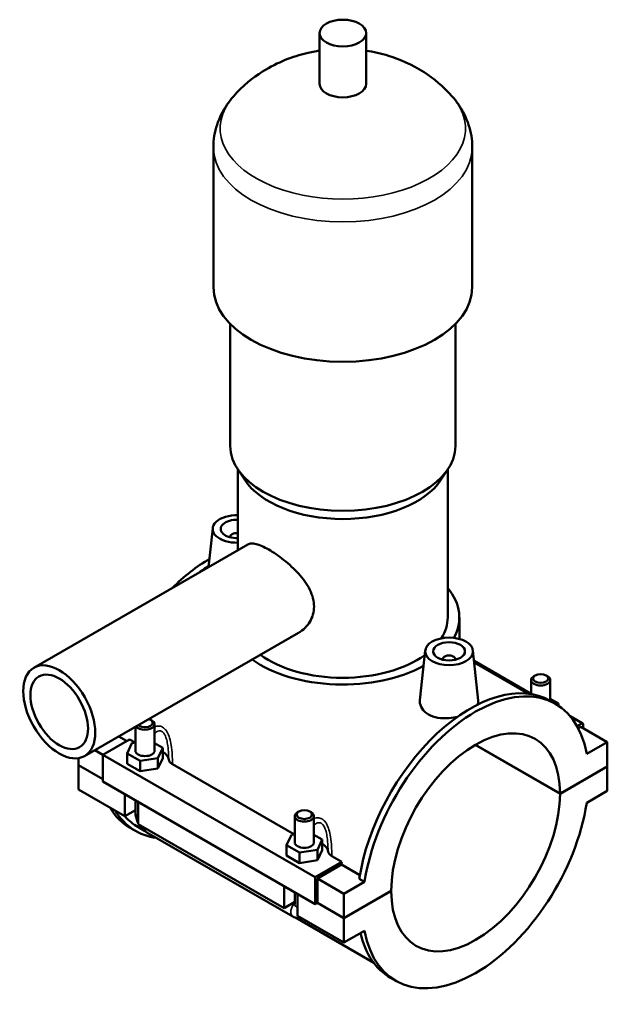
# Model space of a CAD drawing. Header units: millimetres. Extents: x 0 to 950, y -206 to 1211.
# Tile 7 of 7: x 765 to 950, y 770 to 1079. Entities that reach past the tile are written whole.
import ezdxf

# ---------------------------------------------------------------- set-up
doc = ezdxf.new("R2010")
doc.units = ezdxf.units.MM
doc.layers.add('Visible (ISO)', color=7, linetype='Continuous', lineweight=50)
doc.layers.add('Visible Narrow (ISO)', color=7, linetype='Continuous', lineweight=35)

msp = doc.modelspace()

# ---------------------------------------------------------------- linework, layer by layer
at = {"layer": 'Visible (ISO)'}
for p, q in [((859.1934, 1059.0872), (859.1934, 1075.0457)), ((873.8334, 1059.0872), (873.8334, 1075.0457)), ((825.8467, 995.2531), (825.8467, 1039.1391)), ((907.1801, 995.2531), (907.1801, 1039.1391)), ((831.1334, 945.3828), (831.1334, 983.7067)), ((901.8934, 945.3828), (901.8934, 983.7067)), ((835.6839, 934.7125), (833.4002, 938.2073)), ((833.5734, 912.6658), (833.5734, 937.9423)), ((897.3429, 934.7125), (899.6266, 938.2073)), ((899.4534, 891.5228), (899.4534, 937.9423)), ((825.6522, 919.5764), (824.3412, 907.3494)), ((831.1379, 916.8576), (831.1379, 916.6714)), ((769.4334, 875.7301), (836.6481, 914.4364)), ((903.1134, 884.7704), (903.1134, 891.5228)), ((785.4024, 847.9994), (852.6171, 886.7058)), ((892.4031, 881.1372), (890.7326, 865.5569)), ((897.8888, 878.2321), (897.8888, 878.4184)), ((901.8888, 878.2321), (901.8888, 878.4184)), ((907.3746, 881.1372), (909.0545, 865.4688)), ((907.7245, 877.8737), (925.6681, 867.5406)), ((907.7752, 877.4005), (924.8649, 867.5592)), ((926.9645, 873.3223), (926.5386, 873.0752)), ((930.3717, 873.3223), (930.7975, 873.0752)), ((925.6681, 871.8583), (925.6681, 867.4462)), ((931.6681, 871.8583), (931.6681, 865.3292)), ((934.2448, 864.482), (931.6681, 865.9659)), ((933.2903, 864.395), (931.6216, 865.356)), ((934.0024, 863.961), (934.2448, 864.482)), ((934.2448, 863.8019), (934.2448, 864.482)), ((937.9363, 860.4758), (941.8576, 858.2177)), ((801.3587, 857.188), (801.3587, 849.6954)), ((806.0623, 859.3962), (806.4882, 859.1491)), ((807.3587, 857.9322), (807.3587, 849.6954)), ((941.6081, 858.1932), (940.1042, 857.3271)), ((941.2546, 857.172), (940.4417, 856.7039)), ((941.2546, 857.172), (949.5984, 852.3671)), ((941.9617, 856.7648), (941.9617, 857.988)), ((798.6001, 852.7189), (796.099, 854.1591)), ((799.4562, 853.2119), (791.0651, 848.3798)), ((798.7819, 848.8349), (800.2762, 852.0464)), ((799.4562, 853.2119), (801.2257, 852.1929)), ((800.2762, 852.0464), (801.3587, 852.2134)), ((807.3587, 852.0398), (809.9355, 850.5559)), ((809.9355, 850.5559), (808.4412, 847.3445)), ((809.9355, 847.2857), (809.9355, 850.5559)), ((934.7492, 836.1106), (908.0948, 851.4599)), ((908.1655, 851.5009), (934.7492, 836.1924)), ((949.5984, 852.3671), (943.1139, 848.633)), ((949.5984, 844.7435), (949.5984, 852.3671)), ((788.5613, 849.8185), (791.0651, 848.3766)), ((791.0651, 848.3798), (791.0651, 839.9386)), ((791.0651, 848.3798), (857.816, 809.9405)), ((798.7819, 845.5647), (798.7819, 848.8349)), ((802.8644, 846.484), (798.7819, 848.8349)), ((783.4283, 845.1507), (783.4283, 847.3214)), ((783.4283, 845.1507), (791.0651, 840.753)), ((783.4283, 845.0689), (783.4993, 845.1098)), ((783.4283, 837.4453), (783.4283, 845.0689)), ((791.0651, 840.6712), (783.4283, 845.0689)), ((798.7819, 845.5647), (802.8644, 843.2138)), ((808.4412, 847.3445), (802.8644, 846.484)), ((802.8644, 843.2138), (802.8644, 846.484)), ((808.4412, 844.0743), (808.4412, 847.3445)), ((808.4412, 844.0743), (809.9355, 847.2857)), ((812.9859, 845.4206), (851.2889, 823.3634)), ((934.7492, 836.1924), (949.5984, 844.7435)), ((949.5984, 844.6617), (934.7492, 836.1106)), ((949.5274, 844.7026), (949.5984, 844.6617)), ((949.5984, 837.0381), (949.5984, 844.6617)), ((802.8644, 843.2138), (808.4412, 844.0743)), ((791.0651, 839.9386), (857.816, 801.4993)), ((783.4283, 837.4453), (797.9947, 829.0571)), ((797.9947, 829.0571), (797.9947, 835.9481)), ((943.1139, 833.3039), (949.5984, 837.0381)), ((801.3587, 834.0109), (801.3587, 830.2787)), ((802.2374, 833.5049), (802.2374, 826.6139)), ((801.3587, 830.9943), (797.9947, 829.0571)), ((851.4219, 820.866), (851.4219, 829.1027)), ((852.7183, 830.5668), (852.2924, 830.3196)), ((856.1254, 830.5668), (856.5513, 830.3196)), ((857.4219, 820.866), (857.4219, 829.1027)), ((802.135, 825.7238), (804.2282, 824.5185)), ((802.2374, 826.6139), (848.0579, 800.2276)), ((801.4052, 824.4565), (799.7364, 825.4174)), ((804.9829, 824.0047), (850.8034, 797.6184)), ((848.8451, 820.0054), (850.3394, 823.2169)), ((850.3394, 823.2169), (851.4219, 823.3839)), ((857.4219, 823.2103), (859.9986, 821.7265)), ((848.8451, 816.7353), (848.8451, 820.0054)), ((852.9276, 817.6545), (848.8451, 820.0054)), ((859.9986, 821.7265), (858.5043, 818.515)), ((859.9986, 818.4563), (859.9986, 821.7265)), ((848.8451, 816.7353), (852.9276, 814.3843)), ((858.5043, 818.515), (852.9276, 817.6545)), ((852.9276, 814.3843), (852.9276, 817.6545)), ((858.5043, 815.2448), (858.5043, 818.515)), ((858.5043, 815.2448), (859.9986, 818.4563)), ((863.0491, 816.5912), (866.2071, 814.7726)), ((852.9276, 814.3843), (858.5043, 815.2448)), ((857.816, 809.9405), (866.2071, 814.7726)), ((866.0608, 813.8708), (858.5231, 809.5301)), ((871.8599, 810.5313), (866.0608, 813.8708)), ((857.816, 801.4993), (857.816, 809.9405)), ((858.5231, 809.5301), (866.8669, 804.7252)), ((858.5231, 809.5301), (858.5231, 801.9065)), ((873.3514, 808.4594), (866.8669, 804.7252)), ((873.3514, 808.4594), (871.6827, 809.4204)), ((848.0579, 800.2276), (848.0579, 807.1186)), ((851.4219, 801.4492), (851.4219, 805.1814)), ((852.3005, 804.6754), (852.3005, 797.7844)), ((866.8669, 797.1016), (881.7162, 805.6527)), ((881.7162, 805.571), (866.8669, 797.0198)), ((866.8669, 804.7252), (866.8669, 797.1016)), ((881.6452, 805.6118), (881.7162, 805.571)), ((851.4219, 802.1648), (848.0579, 800.2276)), ((858.5231, 801.9065), (857.816, 801.4993)), ((866.8669, 797.0198), (858.4521, 801.8656)), ((858.5231, 801.9065), (866.8669, 797.1016)), ((851.5936, 797.2426), (876.2092, 783.0673)), ((852.3005, 797.7844), (866.8669, 789.3962)), ((866.8669, 797.0198), (866.8669, 789.3962)), ((866.8669, 789.3962), (873.3514, 793.1304)), ((883.175, 777.3683), (881.5063, 778.3293))]:
    msp.add_line(p, q, dxfattribs=at)
for centre, major_axis, ratio in [((866.5134, 1075.0457), (7.32, 0), 0.5758617), ((899.8888, 880.871), (7.5, 0), 0.5758617), ((899.8888, 880.871), (5, 0), 0.5758617), ((777.4179, 861.8647), (7.9845, -13.8653), 0.57809312), ((777.4179, 861.8647), (6.3876, -11.0923), 0.57809312), ((928.6681, 872.3488), (2.4, 0), 0.5758617), ((854.4219, 829.5933), (2.4, 0), 0.5758617)]:
    msp.add_ellipse(centre, major_axis=major_axis, ratio=ratio, dxfattribs=at)
for centre, major_axis, ratio, start_param, end_param in [((866.5134, 1059.0872), (-7.32, 0), 0.5758617, 0, 3.14159264), ((866.5134, 995.2531), (-40.6667, 0), 0.5758617, 0, 3.14159265), ((866.5134, 945.3828), (-35.38, 0), 0.5758617, 0, 3.14159265), ((866.5134, 941.3931), (-32.94, 0), 0.5758617, 0.3599086, 2.78168406), ((833.1379, 919.3103), (-7.5, 0), 0.5758617, 4.65429764, 7.91207298), ((833.1379, 919.3103), (-5, 0), 0.5758617, 4.6251905, 7.94118011), ((833.1379, 916.8576), (-2, 0), 0.5758617, 4.49291112, 6.45187448), ((824.7941, 868.9308), (-25.0577, -43.5133), 0.57809312, 3.9301797, 4.26663864), ((826.4629, 867.9698), (25.0577, 43.5133), 0.57809312, 0.84203128, 0.9316209), ((866.5134, 891.5228), (36.6, 0), 0.5758617, 5.97374107, 6.73421212), ((866.5134, 891.5228), (32.94, 0), 0.5758617, 5.92920444, 6.28318531), ((866.5134, 891.5228), (36.6, 0), 0.5758617, 3.81992, 5.47844432), ((866.5134, 891.5228), (32.94, 0), 0.5758617, 3.80796961, 5.60901811), ((899.8888, 878.4184), (-2, 0), 0.5758617, 2.97290348, 6.45187448), ((928.6681, 871.8583), (-3, 0), 0.5758617, 5.50163969, 10.20632358), ((906.5639, 821.8426), (25.0577, 43.5133), 0.57809312, 0, 2.16645216), ((908.2327, 820.8817), (25.0577, 43.5133), 0.57809312, 5.68366205, 8.44963747), ((908.2327, 820.8817), (18.7137, 32.4969), 0.57809312, 5.49718677, 8.63611276), ((804.3587, 857.9322), (3, 0), 0.5758617, 3.51273928, 7.06473092), ((804.3587, 858.4227), (2.4, 0), 0.5758617, 3.67207662, 7.32349767), ((941.6081, 857.7844), (0.2495, 0.4333), 0.57809312, 5.49585344, 7.06664976), ((804.3587, 849.6954), (-3, 0), 0.5758617, 0, 3.14159265), ((804.3587, 846.4252), (7.5, 0), 0.5758617, 0.1004155, 0.73240258), ((908.2327, 820.8817), (-18.7137, -32.4969), 0.57809312, 5.49718677, 8.63611276), ((908.2327, 820.8817), (-25.0577, -43.5133), 0.57809312, 5.68366205, 8.44963747), ((824.7941, 868.9308), (-25.0577, -43.5133), 0.57809312, 5.98035297, 6.28318531), ((826.4629, 867.9698), (-25.0577, -43.5133), 0.57809312, 5.98035297, 6.51936054), ((826.4629, 867.9698), (-24.3278, -42.2459), 0.57809312, 6.09630768, 6.28318531), ((854.4219, 829.1027), (3, 0), 0.5758617, 2.36004704, 7.06473092), ((854.4219, 820.866), (-3, 0), 0.5758617, 0, 3.14159265), ((854.4219, 817.5958), (7.5, 0), 0.5758617, 0.1004155, 0.73240258), ((899.8888, 825.6866), (-24.3278, -42.2459), 0.57809312, 5.28139274, 5.30234024), ((906.5639, 821.8426), (-25.0577, -43.5133), 0.57809312, 5.73155512, 6.28318531)]:
    msp.add_ellipse(centre, major_axis=major_axis, ratio=ratio, start_param=start_param, end_param=end_param, dxfattribs=at)
for points, knots in [([(859.1934, 1069.5188), (857.8615, 1069.3196), (856.5181, 1069.0629), (850.7792, 1067.6992), (846.1886, 1066.0433), (838.2758, 1061.0342), (835.1343, 1058.5574), (832.1225, 1055.122)], [7.322693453, 7.322693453, 7.322693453, 7.322693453, 7.459938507, 7.459938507, 7.901244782, 7.901244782, 8.171849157, 8.171849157, 8.171849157, 8.171849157]), ([(900.9043, 1055.122), (898, 1058.4347), (894.9728, 1060.8556), (888.1547, 1065.2564), (884.432, 1066.8249), (878.4706, 1068.6615), (876.1348, 1069.1746), (873.8334, 1069.5188)], [5.965317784, 5.965317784, 5.965317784, 5.965317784, 6.226260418, 6.226260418, 6.577325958, 6.577325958, 6.814473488, 6.814473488, 6.814473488, 6.814473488]), ([(832.1225, 1055.122), (831.3982, 1054.2958), (830.7129, 1053.4183), (829.4435, 1051.5559), (828.8595, 1050.5709), (827.8222, 1048.4977), (827.3692, 1047.4094), (826.6262, 1045.1482), (826.3366, 1043.9755), (825.9467, 1041.5814), (825.8467, 1040.3603), (825.8467, 1039.1391)], [1.88866385, 1.88866385, 1.88866385, 1.88866385, 1.982169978, 1.982169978, 2.075676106, 2.075676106, 2.169182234, 2.169182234, 2.262688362, 2.262688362, 2.35619449, 2.35619449, 2.35619449, 2.35619449]), ([(907.1801, 1039.1391), (907.1801, 1040.3603), (907.0801, 1041.5814), (906.6902, 1043.9755), (906.4006, 1045.1482), (905.6576, 1047.4094), (905.2046, 1048.4977), (904.1673, 1050.5709), (903.5833, 1051.5559), (902.3139, 1053.4183), (901.6286, 1054.2958), (900.9043, 1055.122)], [5.497787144, 5.497787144, 5.497787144, 5.497787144, 5.591293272, 5.591293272, 5.6847994, 5.6847994, 5.778305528, 5.778305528, 5.871811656, 5.871811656, 5.965317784, 5.965317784, 5.965317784, 5.965317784]), ([(836.6481, 914.4364), (836.96, 914.616), (837.3311, 914.7242), (838.2042, 914.776), (838.7077, 914.718), (839.8332, 914.4365), (840.4563, 914.2128), (841.7888, 913.6223), (842.4983, 913.2555), (843.9443, 912.4228), (844.7227, 911.9328), (846.335, 910.8275), (847.1688, 910.2122), (848.8246, 908.8921), (849.648, 908.186), (851.2169, 906.7251), (851.9623, 905.97), (853.9934, 903.7072), (855.2581, 901.987), (856.5655, 899.3282), (856.9057, 898.4275), (857.3567, 896.6484), (857.4673, 895.7698), (857.4673, 894.0939), (857.3567, 893.2509), (856.9057, 891.6261), (856.5655, 890.8443), (855.2581, 888.6858), (853.9934, 887.5028), (852.6312, 886.7139), (852.6242, 886.7098), (852.6171, 886.7058)], [1.23312862, 1.23312862, 1.23312862, 1.23312862, 1.53668293, 1.53668293, 1.84343172, 1.84343172, 2.15018051, 2.15018051, 2.4569293, 2.4569293, 2.76367809, 2.76367809, 3.07042688, 3.07042688, 3.37717567, 3.37717567, 3.68392446, 3.68392446, 4.29889153, 4.29889153, 4.60637506, 4.60637506, 4.9138586, 4.9138586, 5.22134213, 5.22134213, 5.52882567, 5.52882567, 6.14379274, 6.14379274, 6.14698722, 6.14698722, 6.14698722, 6.14698722]), ([(902.5952, 860.3518), (901.6959, 860.1285), (900.7621, 859.9735), (898.7224, 859.8059), (897.492, 859.8366), (895.2254, 860.2319), (894.1891, 860.5989), (893.3712, 861.0699), (892.5533, 861.5409), (891.8493, 862.1761), (890.9241, 863.6188), (890.7026, 864.4242), (890.7116, 865.3027), (890.7193, 865.4294), (890.7334, 865.5569)], [4.5848114, 4.5848114, 4.5848114, 4.5848114, 4.85254484, 4.85254484, 5.19955316, 5.19955316, 5.54656148, 5.54656148, 5.54656148, 5.89356981, 5.89356981, 6.24057813, 6.24057813, 6.29832367, 6.29832367, 6.29832367, 6.29832367]), ([(909.0538, 865.4688), (909.064, 865.3767), (909.0685, 865.2852), (909.0625, 864.8368), (908.9678, 864.4638), (908.7817, 864.0919)], [3.412487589, 3.412487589, 3.412487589, 3.412487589, 3.467297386, 3.467297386, 3.684095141, 3.684095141, 3.684095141, 3.684095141]), ([(811.8209, 846.8582), (811.8677, 846.591), (811.9896, 846.3295), (812.3821, 845.8386), (812.6521, 845.6128), (812.9859, 845.4206)], [-0.281341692, -0.281341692, -0.281341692, -0.281341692, -0.141623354, -0.141623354, 0, 0, 0, 0]), ([(801.3587, 830.2787), (801.3587, 829.7501), (801.4285, 829.2438), (801.6647, 828.2675), (801.8319, 827.7974), (802.102, 827.212), (802.1679, 827.079), (802.2374, 826.9479)], [1.570796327, 1.570796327, 1.570796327, 1.570796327, 1.884955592, 1.884955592, 2.199114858, 2.199114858, 2.293118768, 2.293118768, 2.293118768, 2.293118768]), ([(802.525, 826.4483), (802.6071, 826.3165), (802.693, 826.1871), (803.069, 825.6549), (803.3925, 825.2749), (804.1205, 824.5823), (804.5244, 824.2687), (804.9829, 824.0047)], [2.414901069, 2.414901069, 2.414901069, 2.414901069, 2.513274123, 2.513274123, 2.827433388, 2.827433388, 3.141592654, 3.141592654, 3.141592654, 3.141592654]), ([(861.8841, 818.0287), (861.9308, 817.7616), (862.0528, 817.5001), (862.4452, 817.0091), (862.7153, 816.7834), (863.0491, 816.5912)], [-0.281341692, -0.281341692, -0.281341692, -0.281341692, -0.141623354, -0.141623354, 0, 0, 0, 0]), ([(850.8034, 797.6184), (851.262, 797.3544), (851.7773, 797.1372), (852.7894, 796.9345), (853.2518, 796.9029), (853.7343, 796.9588)], [3.141592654, 3.141592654, 3.141592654, 3.141592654, 3.455751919, 3.455751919, 3.680657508, 3.680657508, 3.680657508, 3.680657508])]:
    msp.add_open_spline(points, degree=3, knots=knots, dxfattribs=at)
at = {"layer": 'Visible Narrow (ISO)'}
for p, q in [((907.7437, 877.6944), (925.4918, 867.474)), ((938.199, 860.1564), (941.6081, 858.1932))]:
    msp.add_line(p, q, dxfattribs=at)
for centre, major_axis, ratio, start_param, end_param in [((866.5134, 1045.1235), (-38.5253, 0), 0.5758617, 5.81565467, 9.8923086), ((866.5134, 1039.1391), (-40.6667, 0), 0.5758617, 0, 3.14159265), ((804.3587, 830.2787), (-3, 0), 0.5758617, 0, 0.78539816), ((806.48, 826.6044), (-1.4971, -2.5998), 0.57809312, 5.49200086, 6.28318531), ((852.3005, 800.2182), (-1.4971, -2.5998), 0.57809312, 4.35213569, 6.28318531), ((854.4219, 801.4492), (-3, 0), 0.5758617, 0, 0.78539816)]:
    msp.add_ellipse(centre, major_axis=major_axis, ratio=ratio, start_param=start_param, end_param=end_param, dxfattribs=at)
for points, knots in [([(812.9859, 845.4206), (812.984, 845.5877), (812.9817, 845.7553), (812.9655, 846.7218), (812.9413, 847.5303), (812.8397, 849.3587), (812.7515, 850.3827), (812.4798, 852.1708), (812.3222, 852.9417), (811.9061, 854.3205), (811.661, 854.9372), (811.1101, 855.8992), (810.8308, 856.2732), (810.3168, 856.7642), (810.105, 856.9249), (809.883, 857.0527), (809.6609, 857.1806), (809.4288, 857.2756), (808.8126, 857.4353), (808.4221, 857.4472), (807.8089, 857.3515), (807.5817, 857.2902), (807.3591, 857.2078)], [-2.87459084, -2.87459084, -2.87459084, -2.87459084, -2.8257992, -2.8257992, -2.59389165, -2.59389165, -2.30514201, -2.30514201, -2.08236512, -2.08236512, -1.8864328, -1.8864328, -1.73571564, -1.73571564, -1.64151741, -1.64151741, -1.64151741, -1.54731918, -1.54731918, -1.39660201, -1.39660201, -1.30604638, -1.30604638, -1.30604638, -1.30604638]), ([(807.3587, 855.0516), (807.4062, 855.1003), (807.4543, 855.1474), (807.7984, 855.4691), (808.1152, 855.6832), (808.6941, 855.8866), (808.9516, 855.9153), (809.3597, 855.8422), (809.514, 855.7854), (809.662, 855.7002), (809.81, 855.615), (809.9517, 855.5013), (810.297, 855.1405), (810.4861, 854.8546), (810.8618, 854.1016), (811.0313, 853.6074), (811.3229, 852.4857), (811.4361, 851.8491), (811.6358, 850.3562), (811.705, 849.4896), (811.7841, 848.0341), (811.8056, 847.4451), (811.8209, 846.8582)], [1.16840731, 1.16840731, 1.16840731, 1.16840731, 1.20066969, 1.20066969, 1.39660201, 1.39660201, 1.54731918, 1.54731918, 1.64151741, 1.64151741, 1.64151741, 1.73571564, 1.73571564, 1.8864328, 1.8864328, 2.08236512, 2.08236512, 2.30514201, 2.30514201, 2.59389165, 2.59389165, 2.78981782, 2.78981782, 2.78981782, 2.78981782]), ([(857.4219, 826.2221), (857.4694, 826.2708), (857.5175, 826.318), (857.8616, 826.6396), (858.1784, 826.8538), (858.7572, 827.0571), (859.0147, 827.0858), (859.4229, 827.0127), (859.5771, 826.956), (859.7252, 826.8707), (859.8732, 826.7855), (860.0149, 826.6718), (860.3602, 826.311), (860.5492, 826.0252), (860.925, 825.2721), (861.0945, 824.7779), (861.3861, 823.6563), (861.4993, 823.0196), (861.699, 821.5268), (861.7681, 820.6601), (861.8472, 819.2046), (861.8688, 818.6156), (861.8841, 818.0287)], [1.16840731, 1.16840731, 1.16840731, 1.16840731, 1.20066969, 1.20066969, 1.39660201, 1.39660201, 1.54731917, 1.54731917, 1.6415174, 1.6415174, 1.6415174, 1.73571563, 1.73571563, 1.8864328, 1.8864328, 2.08236512, 2.08236512, 2.30514182, 2.30514182, 2.59389154, 2.59389154, 2.78981782, 2.78981782, 2.78981782, 2.78981782]), ([(863.0491, 816.5912), (863.0472, 816.7583), (863.0449, 816.9259), (863.0287, 817.8923), (863.0045, 818.7009), (862.9029, 820.5292), (862.8147, 821.5533), (862.5429, 823.3413), (862.3853, 824.1122), (861.9693, 825.4911), (861.7242, 826.1078), (861.1732, 827.0698), (860.8939, 827.4437), (860.3799, 827.9347), (860.1682, 828.0954), (859.9461, 828.2233), (859.7241, 828.3511), (859.4919, 828.4461), (858.8758, 828.6059), (858.4852, 828.6177), (857.8721, 828.522), (857.6448, 828.4607), (857.4222, 828.3783)], [-2.87459084, -2.87459084, -2.87459084, -2.87459084, -2.82579903, -2.82579903, -2.59389154, -2.59389154, -2.30514182, -2.30514182, -2.08236512, -2.08236512, -1.8864328, -1.8864328, -1.73571563, -1.73571563, -1.6415174, -1.6415174, -1.6415174, -1.54731917, -1.54731917, -1.39660201, -1.39660201, -1.30604637, -1.30604637, -1.30604637, -1.30604637])]:
    msp.add_open_spline(points, degree=3, knots=knots, dxfattribs=at)

doc.saveas('drawing.dxf')
